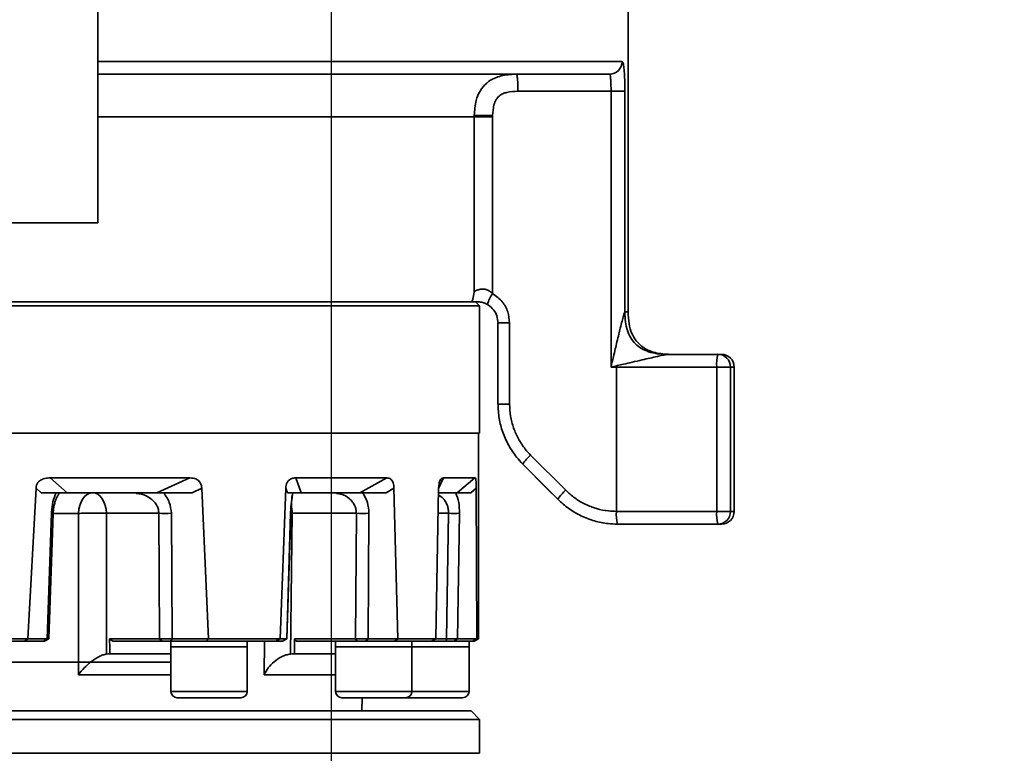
# Model space of a CAD drawing. Header units: millimetres. Extents: x -10540 to 6039, y -7467 to 6433.
# Tile 170 of 236: x -4264 to -4032, y 290 to 463. Entities that reach past the tile are written whole.
import ezdxf

# ---------------------------------------------------------------- set-up
doc = ezdxf.new("R2010")
doc.units = ezdxf.units.MM
doc.header["$LTSCALE"] = 8
doc.header["$PDSIZE"] = -1
doc.layers.get('Defpoints').update_dxf_attribs({"true_color": 0x5e5e5e})
doc.dimstyles.new('ISO-25', dxfattribs={"dimscale": 20, "dimtxt": 5, "dimasz": 6, "dimexe": 6, "dimexo": 0.625, "dimtad": 1, "dimtoh": 1, "dimdec": 0, "dimtxsty": 'Standard', "dimcen": 2.5, "dimclrd": 1, "dimclre": 1, "dimclrt": 4, "dimadec": 1, "dimazin": 2, "dimtfac": 1, "dimtdec": 0, "dimtmove": 0, "dimatfit": 0, "dimfxl": 1, "dimarcsym": 0})

# ---------------------------------------------------------------- blocks, each defined once
blk = doc.blocks.new('*D83')
at = {"color": 1, "lineweight": -2, "transparency": 16777216}
for p, q in [((-4190.83, 508.96), (-4190.83, -88.06)), ((-4390.83, 112.7), (-4390.83, -88.06)), ((-4510.83, 31.94), (-4630.83, 31.94)), ((-4390.83, 31.94), (-4190.83, 31.94)), ((-4070.83, 31.94), (-3639.53, 31.94))]:
    blk.add_line(p, q, dxfattribs=at)
at = {"color": 1, "transparency": 16777216}
for points in [[(-4510.83, 51.94), (-4510.83, 11.94), (-4390.83, 31.94)], [(-4070.83, 51.94), (-4070.83, 11.94), (-4190.83, 31.94)]]:
    blk.add_solid(points, dxfattribs=at)
at = {"layer": 'Defpoints', "color": 0, "transparency": 16777216}
for p in [(-4190.83, 521.46), (-4390.83, 125.2), (-4190.83, 31.94)]:
    blk.add_point(p, dxfattribs=at)
at = {"color": 4, "transparency": 16777216, "insert": (-3795.18, 115.23), "char_height": 100, "attachment_point": 5}
blk.add_mtext('{\\H1.4x;200}', dxfattribs=at)
blk = doc.blocks.new('*D84')
at = {"color": 1, "lineweight": -2, "transparency": 16777216}
for p, q in [((-3737.67, 722.67), (-3737.67, -441.78)), ((-4390.83, 112.7), (-4390.83, -441.78)), ((-4270.83, -321.78), (-3857.67, -321.78))]:
    blk.add_line(p, q, dxfattribs=at)
at = {"color": 1, "transparency": 16777216}
for points in [[(-4270.83, -301.78), (-4270.83, -341.78), (-4390.83, -321.78)], [(-3857.67, -301.78), (-3857.67, -341.78), (-3737.67, -321.78)]]:
    blk.add_solid(points, dxfattribs=at)
at = {"layer": 'Defpoints', "color": 0, "transparency": 16777216}
for p in [(-3737.67, 735.17), (-4390.83, 125.2), (-3737.67, -321.78)]:
    blk.add_point(p, dxfattribs=at)
at = {"color": 4, "transparency": 16777216, "insert": (-4064.25, -239.28), "char_height": 100, "attachment_point": 5}
blk.add_mtext('{\\H1.4x;653}', dxfattribs=at)
blk = doc.blocks.new('*D85')
at = {"color": 1, "lineweight": -2, "transparency": 16777216}
for p, q in [((-1746.96, 924.1), (-1746.96, -622.79)), ((-4390.83, 112.7), (-4390.83, -622.79)), ((-4270.83, -502.79), (-1866.96, -502.79))]:
    blk.add_line(p, q, dxfattribs=at)
at = {"color": 1, "transparency": 16777216}
for points in [[(-4270.83, -482.79), (-4270.83, -522.79), (-4390.83, -502.79)], [(-1866.96, -482.79), (-1866.96, -522.79), (-1746.96, -502.79)]]:
    blk.add_solid(points, dxfattribs=at)
at = {"layer": 'Defpoints', "color": 0, "transparency": 16777216}
for p in [(-1746.96, 936.6), (-4390.83, 125.2), (-1746.96, -502.79)]:
    blk.add_point(p, dxfattribs=at)
at = {"color": 4, "transparency": 16777216, "insert": (-3068.9, -420.29), "char_height": 100, "attachment_point": 5}
blk.add_mtext('{\\H1.4x;2644}', dxfattribs=at)
blk = doc.blocks.new('*D88')
at = {"color": 1, "lineweight": -2, "transparency": 16777216}
for p, q in [((-4178.33, 3196.66), (-1466.17, 3196.66)), ((-1586.17, 255.17), (-1586.17, 3076.66)), ((-4078.33, 135.17), (-1466.17, 135.17))]:
    blk.add_line(p, q, dxfattribs=at)
at = {"color": 1, "transparency": 16777216}
for points in [[(-1606.17, 3076.66), (-1566.17, 3076.66), (-1586.17, 3196.66)], [(-1606.17, 255.17), (-1566.17, 255.17), (-1586.17, 135.17)]]:
    blk.add_solid(points, dxfattribs=at)
at = {"layer": 'Defpoints', "color": 0, "transparency": 16777216}
for p in [(-4190.83, 3196.66), (-1586.17, 3196.66), (-4090.83, 135.17)]:
    blk.add_point(p, dxfattribs=at)
at = {"color": 4, "transparency": 16777216, "insert": (-1669.45, 1665.91), "char_height": 100, "attachment_point": 5, "rotation": 90}
blk.add_mtext('{\\H1.4x;3061}', dxfattribs=at)

msp = doc.modelspace()

# ---------------------------------------------------------------- linework, layer by layer
at = {"linetype": 'Continuous', "lineweight": 35}
for p, q in [((-4245.83, 415.17), (-4245.83, 515.17)), ((-4120.83, 394.17), (-4120.83, 489.97)), ((-4245.83, 453.17), (-4122.24, 453.17)), ((-4125.22, 450.17), (-4245.97, 450.17)), ((-4124.86, 446.17), (-4146.79, 446.17)), ((-4124.86, 446.17), (-4121.61, 446.17)), ((-4124.86, 381.17), (-4124.86, 446.17)), ((-4121.61, 446.17), (-4121.61, 394.17)), ((-4157.1, 398.99), (-4157.1, 440.17)), ((-4152.77, 440.43), (-4152.77, 440.17)), ((-4152.77, 440.17), (-4152.77, 398.51)), ((-4315.83, 415.17), (-4245.83, 415.17)), ((-4625.83, 395.57), (-4155.83, 395.57)), ((-4157.76, 396.57), (-4512.86, 396.57)), ((-4156.83, 396.57), (-4157.6, 396.57)), ((-4155.83, 395.57), (-4156.83, 396.57)), ((-4155.83, 365.57), (-4155.83, 395.57)), ((-4121.61, 394.17), (-4121.61, 394.17)), ((-4151.51, 391.57), (-4151.51, 372.46)), ((-4151.51, 391.57), (-4148.77, 391.57)), ((-4148.77, 391.57), (-4148.77, 372.46)), ((-4111.65, 384.17), (-4099.69, 384.17)), ((-4111.63, 384.17), (-4111.65, 384.17)), ((-4099.69, 384.17), (-4098.83, 384.17)), ((-4123.58, 381.17), (-4124.86, 381.17)), ((-4123.58, 381.17), (-4123.58, 347.17)), ((-4099.95, 381.17), (-4123.58, 381.17)), ((-4096.7, 381.17), (-4099.95, 381.17)), ((-4099.95, 347.17), (-4099.95, 381.17)), ((-4099.95, 347.17), (-4099.95, 381.17)), ((-4099.95, 381.17), (-4099.95, 381.17)), ((-4096.7, 381.17), (-4096.7, 347.17)), ((-4095.83, 381.17), (-4096.7, 381.17)), ((-4095.83, 347.17), (-4095.83, 381.17)), ((-4151.51, 372.46), (-4148.77, 372.46)), ((-4625.83, 365.57), (-4155.83, 365.57)), ((-4156.13, 317.15), (-4156.13, 365.57)), ((-4143.81, 360.44), (-4135.55, 352.15)), ((-4145.67, 358.32), (-4137.42, 350.03)), ((-4224.17, 355.07), (-4257.02, 355.07)), ((-4257.02, 355.07), (-4253.06, 351.57)), ((-4231.9, 351.57), (-4224.17, 355.07)), ((-4177.7, 355.07), (-4199.14, 355.07)), ((-4199.14, 355.07), (-4197.86, 351.57)), ((-4184.05, 351.57), (-4177.7, 355.07)), ((-4164.38, 355.07), (-4165.49, 352.59)), ((-4156.93, 355.07), (-4164.38, 355.07)), ((-4161.15, 351.57), (-4156.93, 355.07)), ((-4260.39, 352.64), (-4262.3, 317.16)), ((-4259.21, 351.57), (-4260.39, 352.64)), ((-4253.06, 351.57), (-4231.9, 351.57)), ((-4237.23, 351.54), (-4236.73, 351.48)), ((-4221.32, 352.64), (-4223.6, 351.57)), ((-4219.75, 317.16), (-4221.32, 352.64)), ((-4201.52, 352.64), (-4202.88, 317.16)), ((-4201.13, 351.57), (-4201.52, 352.64)), ((-4197.86, 351.57), (-4184.05, 351.57)), ((-4189.93, 351.54), (-4189.58, 351.49)), ((-4189.92, 351.54), (-4189.56, 351.48)), ((-4176.02, 352.64), (-4177.89, 351.57)), ((-4175.11, 317.16), (-4176.02, 352.64)), ((-4165.49, 352.64), (-4166.14, 317.16)), ((-4165.43, 351.57), (-4161.15, 351.57)), ((-4156.63, 352.64), (-4157.87, 351.57)), ((-4156.49, 317.16), (-4156.63, 352.64)), ((-4137.41, 350.03), (-4137.42, 350.03)), ((-4256.75, 346.72), (-4257.74, 317.16)), ((-4257.34, 317.15), (-4256.35, 346.7)), ((-4256.75, 346.72), (-4256.75, 346.95)), ((-4256.35, 346.7), (-4256.75, 346.72)), ((-4256.35, 346.7), (-4256.35, 346.88)), ((-4250.38, 346.7), (-4256.24, 346.7)), ((-4250.35, 308.7), (-4250.38, 346.7)), ((-4231.44, 346.72), (-4243.8, 346.72)), ((-4243.8, 346.72), (-4243.76, 313.55)), ((-4231.27, 317.16), (-4231.44, 346.72)), ((-4228.49, 346.72), (-4228.32, 317.16)), ((-4200.38, 346.72), (-4201.3, 317.16)), ((-4201.25, 317.16), (-4200.33, 346.71)), ((-4200.04, 346.72), (-4200.42, 313.55)), ((-4200.38, 346.72), (-4200.37, 346.95)), ((-4200.33, 346.71), (-4200.33, 346.92)), ((-4200.33, 346.72), (-4200.04, 346.72)), ((-4184.88, 346.72), (-4200.04, 346.72)), ((-4185.05, 317.16), (-4184.88, 346.72)), ((-4181.93, 346.72), (-4182.1, 317.16)), ((-4163.16, 346.72), (-4165.6, 346.72)), ((-4163.65, 317.16), (-4163.16, 346.72)), ((-4160.56, 346.72), (-4161.05, 317.16)), ((-4123.58, 347.17), (-4099.95, 347.17)), ((-4096.7, 347.17), (-4099.95, 347.17)), ((-4099.95, 347.17), (-4099.95, 347.17)), ((-4096.7, 347.17), (-4095.83, 347.17)), ((-4099.69, 344.17), (-4123.32, 344.17)), ((-4098.83, 344.17), (-4099.69, 344.17)), ((-4285.22, 316.57), (-4263.08, 316.57)), ((-4284.99, 317.15), (-4262.33, 317.15)), ((-4262.33, 317.15), (-4263.08, 316.57)), ((-4263.08, 316.57), (-4258.62, 316.57)), ((-4262.33, 317.15), (-4262.3, 317.16)), ((-4262.3, 317.16), (-4257.74, 317.16)), ((-4257.74, 317.16), (-4258.62, 316.57)), ((-4258.35, 316.57), (-4257.33, 317.16)), ((-4243.05, 317.16), (-4231.27, 317.16)), ((-4242.31, 316.57), (-4230.62, 316.57)), ((-4230.62, 316.57), (-4231.27, 317.16)), ((-4228.32, 317.16), (-4228.67, 316.57)), ((-4228.67, 316.57), (-4220.29, 316.57)), ((-4228.61, 316.57), (-4228.61, 315.27)), ((-4228.32, 317.16), (-4219.75, 317.16)), ((-4220.29, 316.57), (-4219.72, 317.15)), ((-4220.29, 316.57), (-4203.85, 316.57)), ((-4219.75, 317.16), (-4219.72, 317.15)), ((-4219.72, 317.15), (-4202.91, 317.15)), ((-4210.61, 315.27), (-4210.61, 316.57)), ((-4206.62, 308.7), (-4206.53, 316.57)), ((-4202.91, 317.15), (-4203.85, 316.57)), ((-4203.85, 316.57), (-4202.3, 316.57)), ((-4202.91, 317.15), (-4202.88, 317.16)), ((-4202.88, 317.16), (-4201.3, 317.16)), ((-4201.3, 317.16), (-4202.3, 316.57)), ((-4202.27, 316.57), (-4201.25, 317.16)), ((-4201.3, 317.16), (-4201.3, 317.16)), ((-4199.49, 317.16), (-4185.05, 317.16)), ((-4199.05, 316.57), (-4184.7, 316.57)), ((-4189.8, 316.57), (-4189.8, 315.27)), ((-4184.7, 316.57), (-4185.05, 317.16)), ((-4182.1, 317.16), (-4182.75, 316.57)), ((-4182.75, 316.57), (-4175.92, 316.57)), ((-4182.1, 317.16), (-4175.11, 317.16)), ((-4175.92, 316.57), (-4175.1, 317.15)), ((-4175.92, 316.57), (-4167.18, 316.57)), ((-4175.11, 317.16), (-4175.1, 317.15)), ((-4175.1, 317.15), (-4166.15, 317.15)), ((-4171.8, 315.27), (-4171.8, 316.57)), ((-4166.15, 317.15), (-4167.18, 316.57)), ((-4167.18, 316.57), (-4163.65, 316.57)), ((-4166.15, 317.15), (-4166.14, 317.16)), ((-4166.14, 317.16), (-4163.65, 317.16)), ((-4163.65, 316.57), (-4163.65, 317.16)), ((-4161.05, 317.16), (-4161.93, 316.57)), ((-4161.93, 316.57), (-4157.48, 316.57)), ((-4161.05, 317.16), (-4156.49, 317.16)), ((-4158.33, 315.27), (-4158.33, 316.57)), ((-4157.48, 316.57), (-4156.49, 317.15)), ((-4157.48, 316.57), (-4157.13, 316.57)), ((-4157.13, 316.57), (-4156.13, 317.15)), ((-4156.49, 317.16), (-4156.49, 317.15)), ((-4156.49, 317.15), (-4156.13, 317.15)), ((-4243.76, 313.55), (-4243.41, 313.57)), ((-4243.41, 313.57), (-4242.97, 313.57)), ((-4228.61, 313.57), (-4242.97, 313.57)), ((-4228.61, 315.27), (-4228.61, 304.77)), ((-4228.61, 315.27), (-4210.61, 315.27)), ((-4228.61, 315.27), (-4212.72, 315.27)), ((-4212.72, 315.27), (-4210.61, 315.27)), ((-4210.61, 304.77), (-4210.61, 315.27)), ((-4200.42, 313.55), (-4199.98, 313.57)), ((-4199.98, 313.57), (-4199.45, 313.57)), ((-4189.8, 313.57), (-4199.45, 313.57)), ((-4189.8, 315.27), (-4189.8, 304.77)), ((-4189.8, 315.27), (-4171.8, 315.27)), ((-4189.8, 315.27), (-4172.35, 315.27)), ((-4172.35, 315.27), (-4171.8, 315.27)), ((-4171.8, 304.77), (-4171.8, 315.27)), ((-4171.8, 315.27), (-4158.33, 315.27)), ((-4158.33, 304.77), (-4158.33, 315.27)), ((-4270.08, 311.67), (-4228.61, 311.67)), ((-4228.61, 308.7), (-4250.35, 308.7)), ((-4189.8, 308.7), (-4206.62, 308.7)), ((-4228.61, 304.77), (-4212.72, 304.77)), ((-4212.72, 304.77), (-4210.61, 304.77)), ((-4189.8, 304.77), (-4172.35, 304.77)), ((-4172.35, 304.77), (-4171.8, 304.77)), ((-4171.8, 304.77), (-4158.33, 304.77)), ((-4213.87, 303.27), (-4227.11, 303.27)), ((-4212.11, 303.27), (-4213.87, 303.27)), ((-4173.76, 303.27), (-4188.3, 303.27)), ((-4183.61, 300.17), (-4183.53, 303.27)), ((-4173.3, 303.27), (-4173.76, 303.27)), ((-4159.83, 303.27), (-4173.3, 303.27)), ((-4390.83, 300.17), (-4157.83, 300.17)), ((-4155.83, 298.17), (-4157.83, 300.17)), ((-4155.83, 298.17), (-4390.83, 298.17)), ((-4155.83, 290.17), (-4155.83, 298.17))]:
    msp.add_line(p, q, dxfattribs=at)
at = {"linetype": 'Continuous', "lineweight": 35, "flags": 128}
for points in [[(-4145.67, 358.32), (-4139.89, 352.52), (-4137.42, 350.03)], [(-4247.01, 351.57), (-4247.66, 351.48), (-4248.28, 351.2), (-4248.86, 350.76), (-4249.36, 350.15), (-4249.78, 349.42), (-4250.1, 348.58), (-4250.3, 347.66), (-4250.38, 346.7)], [(-4247.01, 351.57), (-4246.4, 351.48), (-4245.81, 351.21), (-4245.26, 350.76), (-4244.77, 350.16), (-4244.37, 349.42), (-4244.07, 348.58), (-4243.88, 347.67), (-4243.8, 346.72)], [(-4200.33, 346.71), (-4200.33, 346.71), (-4200.38, 346.72)], [(-4200.37, 346.95), (-4200.33, 346.93), (-4200.33, 346.92)]]:
    msp.add_lwpolyline(points, dxfattribs=at)
at = {"linetype": 'Continuous', "lineweight": 35}
for centre, radius, start, end in [((-4125.23, 453.16), 2.99, 270.1504, 0.1496), ((-4169.56, -529.76), 970.33, 89.00871, 89.2642), ((-4145.61, 393.53), 8.72, 145.2196, 164.2067), ((-4091.15, 381.92), 8.83, 165.2041, 184.8338), ((-4099.7, 381.18), 3, 359.9151, 89.9149), ((-4098.83, 381.17), 3, 0, 90), ((-4136.62, 352.23), 10.91, 131.2148, 146.0763), ((-4128.37, 343.95), 10.9, 131.2132, 146.0777), ((-4213.22, 346.64), 13.18, 0.3332, 8.9937), ((-4256.7, 345.98), 0.969, 68.8862, 92.9712), ((-4229.97, 427.23), 80.53, 268.9493, 271.0507), ((-4183.4, 427.23), 80.53, 268.9493, 271.0507), ((-4161.86, 407.84), 61.14, 268.783, 271.217), ((-4114.78, 346.43), 8.83, 175.1662, 194.7959), ((-4091.15, 346.43), 8.83, 175.1662, 194.7959), ((-4099.7, 347.17), 3, 270.0851, 0.0849), ((-4098.83, 347.17), 3, 270, 0), ((-4227.11, 304.77), 1.5, 180, 270), ((-4212.11, 304.77), 1.5, 270, 0), ((-4188.3, 304.77), 1.5, 180, 270), ((-4173.3, 304.77), 1.5, 270, 0), ((-4159.83, 304.77), 1.5, 270, 0)]:
    msp.add_arc(centre, radius, start, end, dxfattribs=at)
for centre, major_axis, ratio, start_param, end_param in [((-4390.83, -464.52), (-136.98, 7394.32), 0.022059, 4.817404, 4.817891), ((-4390.83, 304.16), (210.01, -93.66), 0.379473, 0.966884, 0.971684), ((-4390.83, -464.52), (-72.9, 7394.32), 0.027066, 4.817545, 4.818033), ((-4390.83, 304.16), (210.91, -57.78), 0.514688, 0.590261, 0.59506)]:
    msp.add_ellipse(centre, major_axis=major_axis, ratio=ratio, start_param=start_param, end_param=end_param, dxfattribs=at)
for points, knots in [([(-4122.24, 453.17), (-4122.16, 453.1), (-4122, 452.94), (-4121.81, 451.74), (-4121.68, 449.96), (-4121.61, 447.99), (-4121.61, 446.69), (-4121.61, 446.17)], [0, 0, 0, 0, 0.215767, 0.43104, 0.645546, 0.859377, 1, 1, 1, 1]), ([(-4157.1, 440.49), (-4157.02, 441.68), (-4156.88, 443.66), (-4155.83, 446.29), (-4154.3, 448.14), (-4152.01, 449.52), (-4149.55, 450.09), (-4147.81, 450.17), (-4147.14, 450.17), (-4147.14, 450.17)], [0, 0, 0, 0, 0.223541, 0.374249, 0.527641, 0.669397, 0.873632, 0.999996, 1, 1, 1, 1]), ([(-4124.86, 446.17), (-4124.86, 446.47), (-4124.86, 447.21), (-4124.9, 448.34), (-4124.97, 449.35), (-4125.07, 450.04), (-4125.17, 450.13), (-4125.22, 450.17)], [0, 0, 0, 0, 0.141392, 0.356072, 0.570711, 0.785344, 1, 1, 1, 1]), ([(-4146.79, 446.17), (-4147.68, 446.14), (-4148.88, 446.09), (-4150.38, 445.6), (-4151.3, 445.07), (-4152.05, 444.15), (-4152.64, 442.58), (-4152.72, 441.28), (-4152.77, 440.43)], [0, 0, 0, 0, 0.27277, 0.37347, 0.486199, 0.599062, 0.736674, 1, 1, 1, 1]), ([(-4157.1, 440.17), (-4157.75, 440.17), (-4159.07, 440.17), (-4162.28, 440.17), (-4166.21, 440.17), (-4170.79, 440.17), (-4176.16, 440.17), (-4182.31, 440.17), (-4189.21, 440.17), (-4196.84, 440.17), (-4205.17, 440.17), (-4214.99, 440.17), (-4226.54, 440.17), (-4237.15, 440.17), (-4243.88, 440.17), (-4245.83, 440.17)], [0, 0, 0, 0, 0.0850218, 0.1700436, 0.2450059, 0.3199682, 0.3949305, 0.4698929, 0.5448552, 0.6198175, 0.6947799, 0.7697422, 0.8654305, 0.9611189, 1, 1, 1, 1]), ([(-4157.1, 440.17), (-4157.1, 440.17), (-4157.1, 440.28), (-4157.1, 440.38), (-4157.1, 440.49)], [0, 0, 0, 0, 0.000188, 1, 1, 1, 1]), ([(-4157.1, 398.99), (-4157.07, 398.99), (-4156.97, 399.02), (-4156.53, 399.25), (-4155.75, 399.54), (-4154.83, 399.61), (-4154.14, 399.43), (-4153.44, 399.1), (-4153.08, 398.78), (-4152.77, 398.51)], [0, 0, 0, 0, 0.088722, 0.296095, 0.479023, 0.64073, 0.786179, 0.810904, 1, 1, 1, 1]), ([(-4157.76, 396.57), (-4157.67, 396.66), (-4157.44, 396.87), (-4157.23, 397.94), (-4157.12, 398.8), (-4157.1, 398.99), (-4157.1, 398.99)], [0, 0, 0, 0, 0.344953, 0.867675, 0.998005, 1, 1, 1, 1]), ([(-4152.77, 398.51), (-4151.96, 397.92), (-4150.43, 396.79), (-4149.04, 394.26), (-4148.86, 392.47), (-4148.77, 391.57)], [0, 0, 0, 0, 0.356768, 0.678384, 1, 1, 1, 1]), ([(-4156.57, 396.57), (-4156.58, 396.57), (-4156.95, 396.57), (-4157.42, 396.57), (-4157.68, 396.57), (-4157.76, 396.57)], [0, 0, 0, 0, 0.005884, 0.7096, 1, 1, 1, 1]), ([(-4154, 395.91), (-4154.28, 396.05), (-4154.64, 396.23), (-4155.36, 396.45), (-4155.83, 396.53), (-4156.3, 396.57), (-4156.46, 396.57), (-4156.57, 396.57)], [0, 0, 0, 0, 0.316354, 0.404836, 0.787387, 0.844468, 1, 1, 1, 1]), ([(-4151.5, 391.57), (-4151.55, 392.13), (-4151.66, 393.26), (-4152.5, 394.71), (-4153.37, 395.53), (-4153.9, 395.85), (-4154, 395.91)], [0, 0, 0, 0, 0.3213, 0.642607, 0.933015, 1, 1, 1, 1]), ([(-4124.86, 381.17), (-4124.67, 381.98), (-4124.34, 383.41), (-4123.87, 385.4), (-4123.45, 387.17), (-4123.05, 388.81), (-4122.65, 390.44), (-4122.29, 391.88), (-4122, 392.97), (-4121.82, 393.6), (-4121.72, 393.92), (-4121.66, 394.09), (-4121.62, 394.16), (-4121.61, 394.17), (-4121.61, 394.17)], [0, 0, 0, 0, 0.1759794, 0.3100181, 0.4340484, 0.5632495, 0.6708253, 0.7946996, 0.8869453, 0.9240623, 0.9542855, 0.9788233, 0.9896537, 1, 1, 1, 1]), ([(-4121.61, 394.17), (-4121.58, 393.39), (-4121.53, 391.91), (-4121.07, 389.84), (-4120.29, 388.07), (-4119.17, 386.62), (-4117.72, 385.5), (-4115.96, 384.72), (-4113.9, 384.25), (-4112.43, 384.2), (-4111.65, 384.17)], [0, 0, 0, 0, 0.144942, 0.273574, 0.390071, 0.5, 0.609929, 0.726426, 0.855058, 1, 1, 1, 1]), ([(-4121.61, 394.17), (-4121.58, 393.39), (-4121.53, 391.91), (-4121.06, 389.84), (-4120.29, 388.07), (-4119.17, 386.62), (-4117.72, 385.5), (-4115.95, 384.72), (-4113.89, 384.25), (-4112.42, 384.2), (-4111.63, 384.17)], [0, 0, 0, 0, 0.144942, 0.273574, 0.390071, 0.5, 0.609929, 0.726426, 0.855058, 1, 1, 1, 1]), ([(-4121.61, 394.17), (-4121.3, 394.17), (-4120.84, 394.17), (-4120.89, 394.17), (-4120.91, 394.17)], [0, 0, 0, 0, 0.666667, 1, 1, 1, 1]), ([(-4110.83, 384.17), (-4112.06, 384.23), (-4113.88, 384.32), (-4116.17, 385.12), (-4117.72, 386.04), (-4119.05, 387.38), (-4120.07, 389.19), (-4120.72, 391.51), (-4120.79, 393.23), (-4120.83, 394.17)], [0, 0, 0, 0, 0.226773, 0.336503, 0.445385, 0.557935, 0.681565, 0.825631, 1, 1, 1, 1]), ([(-4111.65, 384.17), (-4111.65, 384.17), (-4111.67, 384.17), (-4111.76, 384.15), (-4112.06, 384.09), (-4112.83, 383.92), (-4114.08, 383.64), (-4115.69, 383.28), (-4117.67, 382.83), (-4119.77, 382.34), (-4122.22, 381.78), (-4123.88, 381.4), (-4124.86, 381.17)], [0, 0, 0, 0, 0.0103484, 0.0211812, 0.0457254, 0.1128386, 0.2050998, 0.329019, 0.4668781, 0.6386005, 0.7865162, 1, 1, 1, 1]), ([(-4145.66, 358.31), (-4146.16, 358.85), (-4147.42, 360.2), (-4149.07, 362.71), (-4150.45, 365.77), (-4151.33, 369.07), (-4151.44, 371.32), (-4151.5, 372.46)], [0, 0, 0, 0, 0.141038, 0.352709, 0.570518, 0.78219, 1, 1, 1, 1]), ([(-4148.77, 372.46), (-4148.72, 371.51), (-4148.63, 369.6), (-4147.89, 366.83), (-4146.72, 364.19), (-4145.32, 362.06), (-4144.24, 360.89), (-4143.81, 360.44)], [0, 0, 0, 0, 0.2116712, 0.429481, 0.6411521, 0.8589613, 1, 1, 1, 1]), ([(-4260.39, 352.64), (-4260.36, 352.88), (-4260.3, 353.37), (-4259.93, 354.03), (-4259.27, 354.62), (-4258.26, 355.01), (-4257.45, 355.05), (-4257.02, 355.07)], [0, 0, 0, 0, 0.1392162, 0.2788812, 0.4427925, 0.6967787, 1, 1, 1, 1]), ([(-4224.17, 355.07), (-4223.63, 355.03), (-4222.8, 354.97), (-4221.9, 354.3), (-4221.49, 353.61), (-4221.35, 353.06), (-4221.33, 352.73), (-4221.32, 352.64)], [0, 0, 0, 0, 0.438625, 0.671143, 0.809268, 0.947739, 1, 1, 1, 1]), ([(-4201.52, 352.64), (-4201.5, 352.88), (-4201.46, 353.37), (-4201.2, 354.03), (-4200.73, 354.62), (-4200.01, 355.01), (-4199.45, 355.05), (-4199.14, 355.07)], [0, 0, 0, 0, 0.1392162, 0.2788812, 0.4427925, 0.6967787, 1, 1, 1, 1]), ([(-4177.7, 355.07), (-4177.38, 355.03), (-4176.89, 354.97), (-4176.36, 354.3), (-4176.12, 353.61), (-4176.04, 353.06), (-4176.03, 352.73), (-4176.02, 352.64)], [0, 0, 0, 0, 0.438625, 0.671143, 0.809268, 0.947739, 1, 1, 1, 1]), ([(-4165.49, 352.64), (-4165.48, 352.88), (-4165.46, 353.37), (-4165.33, 354.03), (-4165.11, 354.62), (-4164.78, 355.01), (-4164.52, 355.05), (-4164.38, 355.07)], [0, 0, 0, 0, 0.139216, 0.278881, 0.442793, 0.696779, 1, 1, 1, 1]), ([(-4156.93, 355.07), (-4156.87, 355.03), (-4156.78, 354.97), (-4156.69, 354.3), (-4156.65, 353.61), (-4156.63, 353.06), (-4156.63, 352.73), (-4156.63, 352.64)], [0, 0, 0, 0, 0.438625, 0.671143, 0.809268, 0.947739, 1, 1, 1, 1]), ([(-4259.21, 351.57), (-4258.36, 351.57), (-4257.08, 351.57), (-4254.95, 351.57), (-4253.69, 351.57), (-4253.06, 351.57)], [0, 0, 0, 0, 0.491225, 0.743913, 1, 1, 1, 1]), ([(-4256.75, 346.95), (-4256.66, 347.79), (-4256.49, 349.52), (-4255.91, 350.88), (-4255.62, 351.57)], [0, 0, 0, 0, 0.492622, 1, 1, 1, 1]), ([(-4256.35, 346.88), (-4256.31, 347.29), (-4256.24, 348.1), (-4256, 349.15), (-4255.71, 349.99), (-4255.33, 350.8), (-4254.97, 351.28), (-4254.98, 351.38), (-4254.99, 351.43)], [0, 0, 0, 0, 0.147958, 0.289609, 0.426817, 0.56047, 0.81737, 1, 1, 1, 1]), ([(-4236.75, 351.4), (-4236.35, 351.36), (-4235.13, 351.24), (-4233.65, 350.47), (-4232.49, 349.43), (-4231.88, 348.56), (-4231.51, 347.65), (-4231.47, 347.02), (-4231.44, 346.72)], [0, 0, 0, 0, 0.1552318, 0.474279, 0.623843, 0.7590517, 0.881528, 1, 1, 1, 1]), ([(-4231.9, 351.57), (-4231.32, 351.57), (-4229.81, 351.57), (-4227.02, 351.57), (-4224.75, 351.57), (-4223.6, 351.57)], [0, 0, 0, 0, 0.237029, 0.614922, 1, 1, 1, 1]), ([(-4228.49, 346.72), (-4228.58, 347.61), (-4228.77, 349.41), (-4229.81, 350.85), (-4230.34, 351.57)], [0, 0, 0, 0, 0.492589, 1, 1, 1, 1]), ([(-4201.13, 351.57), (-4200.79, 351.57), (-4200.28, 351.57), (-4199.1, 351.57), (-4198.28, 351.57), (-4197.86, 351.57)], [0, 0, 0, 0, 0.491225, 0.743913, 1, 1, 1, 1]), ([(-4200.37, 346.95), (-4200.32, 347.79), (-4200.23, 349.52), (-4200, 350.88), (-4199.89, 351.57)], [0, 0, 0, 0, 0.492622, 1, 1, 1, 1]), ([(-4200.33, 346.92), (-4200.3, 347.47), (-4200.24, 348.53), (-4200.11, 349.84), (-4200, 350.64), (-4199.98, 350.88), (-4199.98, 350.92)], [0, 0, 0, 0, 0.338701, 0.652349, 0.943258, 1, 1, 1, 1]), ([(-4189.57, 351.4), (-4189.22, 351.36), (-4188.13, 351.24), (-4186.81, 350.47), (-4185.78, 349.43), (-4185.25, 348.56), (-4184.93, 347.65), (-4184.9, 347.02), (-4184.88, 346.72)], [0, 0, 0, 0, 0.15518, 0.474247, 0.62382, 0.759037, 0.881521, 1, 1, 1, 1]), ([(-4184.05, 351.57), (-4183.68, 351.57), (-4182.7, 351.57), (-4180.63, 351.57), (-4178.81, 351.57), (-4177.89, 351.57)], [0, 0, 0, 0, 0.237029, 0.614922, 1, 1, 1, 1]), ([(-4181.93, 346.72), (-4181.99, 347.61), (-4182.13, 349.41), (-4182.96, 350.85), (-4183.39, 351.57)], [0, 0, 0, 0, 0.4925894, 1, 1, 1, 1]), ([(-4165.52, 350.98), (-4165.12, 350.75), (-4164.47, 350.38), (-4163.81, 349.43), (-4163.41, 348.57), (-4163.18, 347.65), (-4163.17, 347.02), (-4163.16, 346.72)], [0, 0, 0, 0, 0.317994, 0.51202, 0.687423, 0.846309, 1, 1, 1, 1]), ([(-4160.56, 346.72), (-4160.59, 347.61), (-4160.66, 349.41), (-4161.18, 350.85), (-4161.45, 351.57)], [0, 0, 0, 0, 0.492589, 1, 1, 1, 1]), ([(-4161.15, 351.57), (-4161.02, 351.57), (-4160.69, 351.57), (-4159.59, 351.57), (-4158.45, 351.57), (-4157.87, 351.57)], [0, 0, 0, 0, 0.237029, 0.614922, 1, 1, 1, 1]), ([(-4135.55, 352.15), (-4134.86, 351.52), (-4133.45, 350.23), (-4130.97, 348.79), (-4128.29, 347.76), (-4125.79, 347.25), (-4124.2, 347.19), (-4123.58, 347.17)], [0, 0, 0, 0, 0.2116921, 0.4295236, 0.6412156, 0.8590463, 1, 1, 1, 1]), ([(-4123.32, 344.17), (-4124.05, 344.2), (-4125.89, 344.26), (-4128.82, 344.86), (-4131.96, 346.05), (-4134.9, 347.75), (-4136.57, 349.26), (-4137.41, 350.03)], [0, 0, 0, 0, 0.140953, 0.352645, 0.570475, 0.782168, 1, 1, 1, 1]), ([(-4250.38, 346.7), (-4249.91, 346.72), (-4248.95, 346.74), (-4247.12, 346.76), (-4245.28, 346.75), (-4244.28, 346.73), (-4243.8, 346.72)], [0, 0, 0, 0, 0.241759, 0.5, 0.758241, 1, 1, 1, 1]), ([(-4258.62, 316.57), (-4258.53, 316.57), (-4258.37, 316.57), (-4258.38, 316.57), (-4258.38, 316.57)], [0, 0, 0, 0, 0.580545, 1, 1, 1, 1]), ([(-4257.74, 317.16), (-4257.59, 317.16), (-4257.35, 317.15), (-4257.37, 317.16), (-4257.38, 317.16)], [0, 0, 0, 0, 0.644435, 1, 1, 1, 1]), ([(-4231.27, 317.16), (-4230.99, 317.16), (-4230.44, 317.15), (-4229.37, 317.15), (-4228.68, 317.16), (-4228.32, 317.16)], [0, 0, 0, 0, 0.322386, 0.644763, 1, 1, 1, 1]), ([(-4230.62, 316.57), (-4230.45, 316.57), (-4230.1, 316.57), (-4229.46, 316.57), (-4228.96, 316.57), (-4228.71, 316.57), (-4228.67, 316.57)], [0, 0, 0, 0, 0.290928, 0.612752, 0.934724, 1, 1, 1, 1]), ([(-4185.05, 317.16), (-4184.72, 317.16), (-4184.07, 317.15), (-4183, 317.15), (-4182.41, 317.16), (-4182.1, 317.16)], [0, 0, 0, 0, 0.3223859, 0.6447631, 1, 1, 1, 1]), ([(-4184.7, 316.57), (-4184.51, 316.57), (-4184.1, 316.57), (-4183.44, 316.57), (-4183, 316.57), (-4182.79, 316.57), (-4182.75, 316.57)], [0, 0, 0, 0, 0.290928, 0.612752, 0.934724, 1, 1, 1, 1]), ([(-4163.65, 317.16), (-4163.31, 317.16), (-4162.64, 317.15), (-4161.7, 317.15), (-4161.27, 317.16), (-4161.05, 317.16)], [0, 0, 0, 0, 0.3223859, 0.6447631, 1, 1, 1, 1]), ([(-4163.65, 316.57), (-4163.45, 316.57), (-4163.03, 316.57), (-4162.44, 316.57), (-4162.1, 316.57), (-4161.96, 316.57), (-4161.93, 316.57)], [0, 0, 0, 0, 0.290928, 0.612752, 0.934724, 1, 1, 1, 1]), ([(-4243.76, 313.55), (-4244.04, 313.5), (-4244.63, 313.38), (-4245.91, 312.81), (-4247.47, 311.77), (-4249.1, 310.29), (-4249.94, 309.23), (-4250.35, 308.7)], [0, 0, 0, 0, 0.120711, 0.250644, 0.500151, 0.74978, 1, 1, 1, 1]), ([(-4200.42, 313.55), (-4200.76, 313.5), (-4201.46, 313.38), (-4202.84, 312.81), (-4204.35, 311.77), (-4205.75, 310.29), (-4206.33, 309.23), (-4206.62, 308.7)], [0, 0, 0, 0, 0.120711, 0.250644, 0.500151, 0.74978, 1, 1, 1, 1])]:
    msp.add_open_spline(points, degree=3, knots=knots, dxfattribs=at)
for points in [[(-4147.14, 450.17), (-4147.1, 450.11), (-4147.01, 449.99), (-4146.89, 449.07), (-4146.81, 447.74), (-4146.8, 446.7), (-4146.79, 446.17)], [(-4157.1, 440.17), (-4156.98, 440.17), (-4156.76, 440.17), (-4155.72, 440.17), (-4154.34, 440.17), (-4153.29, 440.17), (-4152.77, 440.17)], [(-4462.49, 290.17), (-4458.08, 290.17), (-4449.26, 290.17), (-4435.77, 290.17), (-4422.14, 290.17), (-4408.4, 290.17), (-4394.6, 290.17), (-4380.78, 290.17), (-4367, 290.17), (-4353.3, 290.17), (-4339.73, 290.17), (-4326.34, 290.17), (-4313.17, 290.17), (-4300.26, 290.17), (-4287.67, 290.17), (-4275.44, 290.17), (-4263.61, 290.17), (-4252.21, 290.17), (-4241.29, 290.17), (-4230.89, 290.17), (-4221.05, 290.17), (-4211.78, 290.17), (-4203.14, 290.17), (-4195.14, 290.17), (-4187.82, 290.17), (-4181.2, 290.17), (-4175.31, 290.17), (-4170.16, 290.17), (-4165.77, 290.17), (-4162.16, 290.17), (-4159.33, 290.17), (-4157.32, 290.17), (-4156.06, 290.17), (-4155.9, 290.17), (-4155.83, 290.17)]]:
    msp.add_open_spline(points, degree=3, dxfattribs=at)

# ---------------------------------------------------------------- dimensions: what is measured, and where the dimension line sits
dim = msp.add_linear_dim(base=(-1586.17, 3196.66), p1=(-4090.83, 135.17), p2=(-4190.83, 3196.66), angle=90, text='{\\H1.4x;<>}', dimstyle='ISO-25')
dim.commit()
dim.dimension.update_dxf_attribs({"geometry": '*D88', "text_midpoint": (-1669.45, 1665.91)})
for base, p2, picture, middle in [((-1746.96, -502.79), (-1746.96, 936.6), '*D85', (-3068.9, -420.29)), ((-3737.67, -321.78), (-3737.67, 735.17), '*D84', (-4064.25, -239.28)), ((-4190.83, 31.94), (-4190.83, 521.46), '*D83', (-3795.18, 115.23))]:
    dim = msp.add_linear_dim(base=base, p1=(-4390.83, 125.2), p2=p2, text='{\\H1.4x;<>}', dimstyle='ISO-25')
    dim.commit()
    dim.dimension.update_dxf_attribs({"geometry": picture, "text_midpoint": middle})

doc.saveas('drawing.dxf')
